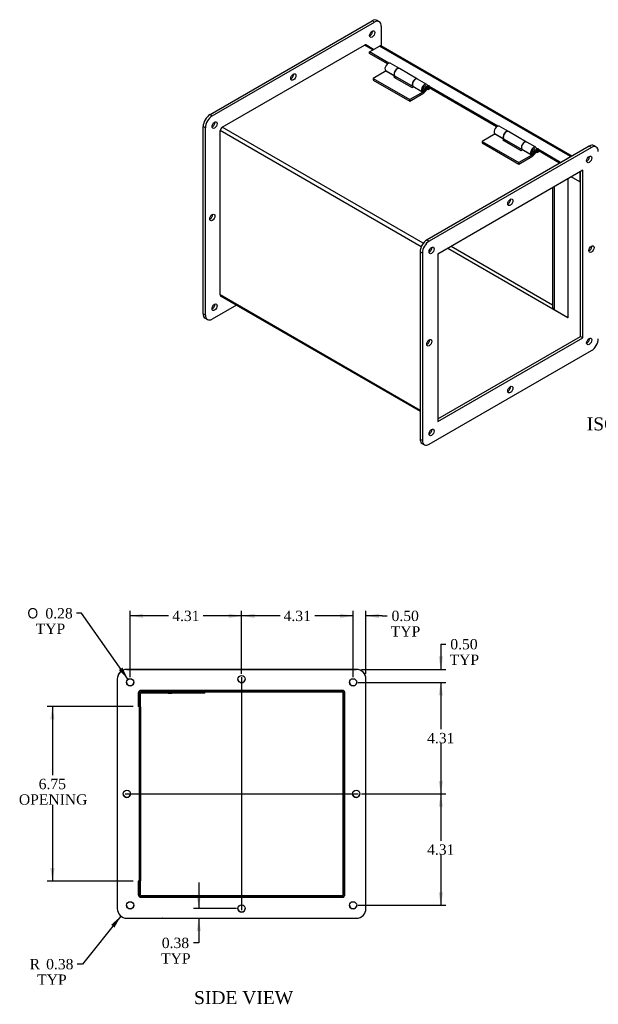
# Model space of a CAD drawing. Header units: inches. Extents: x 2.3 to 88.4, y 3 to 59.2.
# Tile 3 of 4: x 48.3 to 70.6, y 21.1 to 59.2. Entities that reach past the tile are written whole.
import ezdxf
from ezdxf.enums import TextEntityAlignment as Align
from ezdxf.lldxf.tags import DXFTag

# ---------------------------------------------------------------- set-up
doc = ezdxf.new("R2010")
doc.units = ezdxf.units.IN
doc.header["$MEASUREMENT"] = 0
for name, color, linetype in [('COM43353', 7, 'CONTINUOUS'), ('COM49256', 7, 'CONTINUOUS'), ('COM49257', 7, 'CONTINUOUS'), ('COM50040', 7, 'CONTINUOUS'), ('DEFAULT', 7, 'CONTINUOUS'), ('GSK11095', 7, 'CONTINUOUS'), ('HNG11000', 7, 'CONTINUOUS'), ('QLB30098', 7, 'CONTINUOUS'), ('SCS19419', 7, 'CONTINUOUS')]:
    doc.layers.add(name, color=color, linetype=linetype)
doc.styles.add('SEACAD_SOLID_EDGE_ANSI1_SY', font='txt')
doc.styles.add('SEACAD_TIMES_NEW_ROMAN', font='times.ttf')
tags = doc.linetypes.add('CENTER2', pattern=[1.125, 0.75, -0.125, 0.125, -0.125]).pattern_tags.tags
tags[10:11] = [DXFTag(74, 4), DXFTag(75, 0), DXFTag(340, '0'), DXFTag(46, 0.0), DXFTag(50, 0.0), DXFTag(44, 0.0), DXFTag(45, 0.0)]
tags[8:9] = [DXFTag(74, 4), DXFTag(75, 0), DXFTag(340, '0'), DXFTag(46, 0.0), DXFTag(50, 0.0), DXFTag(44, 0.0), DXFTag(45, 0.0)]
tags[6:7] = [DXFTag(74, 4), DXFTag(75, 0), DXFTag(340, '0'), DXFTag(46, 0.0), DXFTag(50, 0.0), DXFTag(44, 0.0), DXFTag(45, 0.0)]
tags[4:5] = [DXFTag(74, 4), DXFTag(75, 0), DXFTag(340, '0'), DXFTag(46, 0.0), DXFTag(50, 0.0), DXFTag(44, 0.0), DXFTag(45, 0.0)]
tags = doc.linetypes.add('HIDDEN2', pattern=[0.1875, 0.125, -0.0625]).pattern_tags.tags
tags[6:7] = [DXFTag(74, 4), DXFTag(75, 0), DXFTag(340, '0'), DXFTag(46, 0.0), DXFTag(50, 0.0), DXFTag(44, 0.0), DXFTag(45, 0.0)]
tags[4:5] = [DXFTag(74, 4), DXFTag(75, 0), DXFTag(340, '0'), DXFTag(46, 0.0), DXFTag(50, 0.0), DXFTag(44, 0.0), DXFTag(45, 0.0)]

# ---------------------------------------------------------------- blocks, each defined once
blk = doc.blocks.new('SEANNOT_GROUP1')
at = {"layer": 'DEFAULT', "color": 136, "linetype": 'CENTER2'}
blk.add_line((52.335, 29.247), (61.347, 29.247), dxfattribs=at)
blk = doc.blocks.new('SEANNOT_GROUP2')
at = {"layer": 'DEFAULT', "color": 136, "linetype": 'CENTER2'}
blk.add_line((56.841, 33.753), (56.841, 24.737), dxfattribs=at)
blk = doc.blocks.new('GDIMGGROUP6')
at = {"layer": 'DEFAULT', "linetype": 'Continuous'}
for points in [[(49.436, 32.12), (49.603, 32.12), (49.519, 32.62)], [(49.436, 26.37), (49.519, 25.87), (49.603, 26.37)]]:
    blk.add_hatch(color=136, dxfattribs=at).paths.add_polyline_path(points)
at = {"layer": 'DEFAULT', "color": 136, "linetype": 'Continuous'}
for p, q in [((52.639, 32.62), (49.319, 32.62)), ((49.519, 32.62), (49.519, 29.964)), ((49.519, 28.824), (49.519, 25.87)), ((52.639, 25.87), (49.319, 25.87))]:
    blk.add_line(p, q, dxfattribs=at)
at = {"layer": 'DEFAULT', "color": 136, "linetype": 'Continuous', "style": 'SEACAD_TIMES_NEW_ROMAN'}
for s, p in [('6.75', (48.988, 29.824)), ('OPENING', (48.221, 29.224))]:
    blk.add_text(s, height=0.4, dxfattribs=at).set_placement(p, align=Align.TOP_LEFT)
blk = doc.blocks.new('GDIMGGROUP13')
at = {"layer": 'DEFAULT', "linetype": 'Continuous'}
for points in [[(60.653, 36.21), (60.653, 36.043), (61.153, 36.127)], [(62.153, 36.21), (61.653, 36.127), (62.153, 36.043)]]:
    blk.add_hatch(color=136, dxfattribs=at).paths.add_polyline_path(points)
at = {"layer": 'DEFAULT', "color": 136, "linetype": 'Continuous'}
for p, q in [((61.153, 33.756), (61.153, 36.327)), ((61.653, 33.881), (61.653, 36.327)), ((61.153, 36.127), (60.153, 36.127)), ((62.273, 36.127), (61.653, 36.127)), ((62.273, 36.127), (62.473, 36.127))]:
    blk.add_line(p, q, dxfattribs=at)
at = {"layer": 'DEFAULT', "color": 136, "linetype": 'Continuous', "style": 'SEACAD_TIMES_NEW_ROMAN'}
for s, p in [('0.50', (62.642, 36.327)), ('TYP', (62.613, 35.727))]:
    blk.add_text(s, height=0.4, dxfattribs=at).set_placement(p, align=Align.TOP_LEFT)
blk = doc.blocks.new('GDIMGGROUP14')
at = {"layer": 'DEFAULT', "linetype": 'Continuous'}
for points in [[(57.341, 36.21), (56.841, 36.127), (57.341, 36.043)], [(60.653, 36.21), (60.653, 36.043), (61.153, 36.127)]]:
    blk.add_hatch(color=136, dxfattribs=at).paths.add_polyline_path(points)
at = {"layer": 'DEFAULT', "color": 136, "linetype": 'Continuous'}
for p, q in [((56.841, 33.881), (56.841, 36.327)), ((61.153, 33.756), (61.153, 36.327)), ((58.326, 36.127), (56.841, 36.127)), ((61.153, 36.127), (59.668, 36.127))]:
    blk.add_line(p, q, dxfattribs=at)
at = {"layer": 'DEFAULT', "color": 136, "linetype": 'Continuous', "style": 'SEACAD_TIMES_NEW_ROMAN'}
blk.add_text('4.31', height=0.4, dxfattribs=at).set_placement((58.466, 36.327), align=Align.TOP_LEFT)
blk = doc.blocks.new('GDIMGGROUP15')
at = {"layer": 'DEFAULT', "linetype": 'Continuous'}
for points in [[(53.028, 36.21), (52.528, 36.127), (53.028, 36.043)], [(56.341, 36.21), (56.341, 36.043), (56.841, 36.127)]]:
    blk.add_hatch(color=136, dxfattribs=at).paths.add_polyline_path(points)
at = {"layer": 'DEFAULT', "color": 136, "linetype": 'Continuous'}
for p, q in [((52.528, 33.756), (52.528, 36.327)), ((56.841, 33.881), (56.841, 36.327)), ((54.014, 36.127), (52.528, 36.127)), ((56.841, 36.127), (55.355, 36.127))]:
    blk.add_line(p, q, dxfattribs=at)
at = {"layer": 'DEFAULT', "color": 136, "linetype": 'Continuous', "style": 'SEACAD_TIMES_NEW_ROMAN'}
blk.add_text('4.31', height=0.4, dxfattribs=at).set_placement((54.154, 36.327), align=Align.TOP_LEFT)
blk = doc.blocks.new('GDIMGGROUP16')
at = {"layer": 'DEFAULT', "linetype": 'Continuous'}
for points in [[(64.631, 34.556), (64.464, 34.556), (64.548, 34.056)], [(64.631, 33.056), (64.548, 33.556), (64.464, 33.056)]]:
    blk.add_hatch(color=136, dxfattribs=at).paths.add_polyline_path(points)
at = {"layer": 'DEFAULT', "color": 136, "linetype": 'Continuous'}
for p, q in [((64.548, 35.032), (64.748, 35.032)), ((64.548, 35.032), (64.548, 34.056)), ((61.478, 34.056), (64.748, 34.056)), ((61.353, 33.556), (64.748, 33.556)), ((64.548, 33.556), (64.548, 32.556))]:
    blk.add_line(p, q, dxfattribs=at)
at = {"layer": 'DEFAULT', "color": 136, "linetype": 'Continuous', "style": 'SEACAD_TIMES_NEW_ROMAN'}
for s, p in [('0.50', (64.916, 35.232)), ('TYP', (64.888, 34.632))]:
    blk.add_text(s, height=0.4, dxfattribs=at).set_placement(p, align=Align.TOP_LEFT)
blk = doc.blocks.new('GDIMGGROUP17')
at = {"layer": 'DEFAULT', "linetype": 'Continuous'}
for points in [[(64.631, 33.056), (64.548, 33.556), (64.464, 33.056)], [(64.631, 29.744), (64.464, 29.744), (64.548, 29.244)]]:
    blk.add_hatch(color=136, dxfattribs=at).paths.add_polyline_path(points)
at = {"layer": 'DEFAULT', "color": 136, "linetype": 'Continuous'}
for p, q in [((61.353, 33.556), (64.748, 33.556)), ((64.548, 33.556), (64.548, 31.74)), ((64.548, 31.2), (64.548, 29.244)), ((61.478, 29.244), (64.748, 29.244))]:
    blk.add_line(p, q, dxfattribs=at)
at = {"layer": 'DEFAULT', "color": 136, "linetype": 'Continuous', "style": 'SEACAD_TIMES_NEW_ROMAN'}
blk.add_text('4.31', height=0.4, dxfattribs=at).set_placement((64.017, 31.6), align=Align.TOP_LEFT)
blk = doc.blocks.new('GDIMGGROUP18')
at = {"layer": 'DEFAULT', "linetype": 'Continuous'}
for points in [[(64.631, 28.744), (64.548, 29.244), (64.464, 28.744)], [(64.631, 25.431), (64.464, 25.431), (64.548, 24.931)]]:
    blk.add_hatch(color=136, dxfattribs=at).paths.add_polyline_path(points)
at = {"layer": 'DEFAULT', "color": 136, "linetype": 'Continuous'}
for p, q in [((61.478, 29.244), (64.748, 29.244)), ((64.548, 29.244), (64.548, 27.427)), ((64.548, 26.887), (64.548, 24.931)), ((61.353, 24.931), (64.748, 24.931))]:
    blk.add_line(p, q, dxfattribs=at)
at = {"layer": 'DEFAULT', "color": 136, "linetype": 'Continuous', "style": 'SEACAD_TIMES_NEW_ROMAN'}
blk.add_text('4.31', height=0.4, dxfattribs=at).set_placement((64.017, 27.287), align=Align.TOP_LEFT)
blk = doc.blocks.new('GDIMGGROUP19')
at = {"layer": 'DEFAULT', "linetype": 'Continuous'}
blk.add_hatch(color=136, dxfattribs=at).paths.add_polyline_path([(52.092, 34.032), (52.448, 33.671), (52.228, 34.128)])
at = {"layer": 'DEFAULT', "color": 136, "linetype": 'Continuous'}
for p, q in [((50.65, 36.228), (50.45, 36.228)), ((52.448, 33.671), (50.65, 36.228))]:
    blk.add_line(p, q, dxfattribs=at)
for s, style, p in [('O', 'SEACAD_SOLID_EDGE_ANSI1_SY', (48.552, 36.428)), ('0.28', 'SEACAD_TIMES_NEW_ROMAN', (49.248, 36.428)), ('TYP', 'SEACAD_TIMES_NEW_ROMAN', (48.872, 35.828))]:
    blk.add_text(s, height=0.4, dxfattribs=dict(at, style=style)).set_placement(p, align=Align.TOP_LEFT)
blk = doc.blocks.new('GDIMGGROUP20')
at = {"layer": 'DEFAULT', "linetype": 'Continuous'}
blk.add_hatch(color=136, dxfattribs=at).paths.add_polyline_path([(51.921, 24.072), (52.169, 24.514), (51.791, 24.176)])
at = {"layer": 'DEFAULT', "color": 136, "linetype": 'Continuous'}
for p, q in [((52.169, 24.514), (50.678, 22.655)), ((50.678, 22.655), (50.478, 22.655))]:
    blk.add_line(p, q, dxfattribs=at)
at = {"layer": 'DEFAULT', "color": 136, "linetype": 'Continuous', "style": 'SEACAD_TIMES_NEW_ROMAN'}
for s, p in [('R', (48.638, 22.855)), ('0.38', (49.276, 22.855)), ('TYP', (48.929, 22.255))]:
    blk.add_text(s, height=0.4, dxfattribs=at).set_placement(p, align=Align.TOP_LEFT)
blk = doc.blocks.new('GDIMGGROUP22')
at = {"layer": 'DEFAULT', "linetype": 'Continuous'}
for points in [[(55.099, 25.309), (55.182, 24.809), (55.266, 25.309)], [(55.099, 23.931), (55.266, 23.931), (55.182, 24.431)]]:
    blk.add_hatch(color=136, dxfattribs=at).paths.add_polyline_path(points)
at = {"layer": 'DEFAULT', "color": 136, "linetype": 'Continuous'}
for p, q in [((55.182, 25.809), (55.182, 24.809)), ((56.641, 24.809), (54.982, 24.809)), ((55.182, 24.431), (55.182, 23.477)), ((55.182, 23.477), (54.982, 23.477))]:
    blk.add_line(p, q, dxfattribs=at)
at = {"layer": 'DEFAULT', "color": 136, "linetype": 'Continuous', "style": 'SEACAD_TIMES_NEW_ROMAN'}
for s, p in [('0.38', (53.752, 23.677)), ('TYP', (53.724, 23.077))]:
    blk.add_text(s, height=0.4, dxfattribs=at).set_placement(p, align=Align.TOP_LEFT)

msp = doc.modelspace()

# ---------------------------------------------------------------- linework, layer by layer
at = {"layer": 'COM43353', "color": 7, "linetype": 'Continuous'}
for p, q in [((55.617, 55.519), (61.893, 59.142)), ((55.706, 55.468), (61.981, 59.091)), ((61.981, 59.091), (61.893, 59.142)), ((62.169, 59.11), (62.08, 59.161)), ((62.246, 58.938), (62.246, 58.162)), ((55.617, 55.519), (55.706, 55.468)), ((55.352, 47.813), (55.352, 55.06)), ((55.44, 55.009), (55.352, 55.06)), ((55.44, 47.762), (55.44, 55.009)), ((56.037, 54.971), (56.038, 54.971)), ((56.037, 54.969), (56.037, 54.971)), ((70.29, 54.297), (64.014, 50.673)), ((70.378, 54.245), (64.102, 50.622)), ((70.378, 54.245), (70.29, 54.297)), ((70.566, 54.264), (70.477, 54.315)), ((70.047, 53.366), (64.433, 50.125)), ((70.047, 46.884), (70.047, 53.366)), ((69.959, 46.935), (69.959, 53.315)), ((64.014, 50.673), (64.102, 50.622)), ((63.749, 50.214), (63.749, 42.968)), ((63.837, 50.163), (63.749, 50.214)), ((63.837, 50.163), (63.837, 42.917)), ((64.433, 50.125), (64.433, 43.643)), ((56.037, 48.488), (56.037, 48.493)), ((56.04, 48.491), (56.037, 48.488)), ((56.636, 48.146), (55.706, 47.609)), ((55.352, 47.813), (55.44, 47.762)), ((55.43, 47.641), (55.518, 47.59)), ((64.433, 43.745), (69.959, 46.935)), ((64.433, 43.643), (70.047, 46.884)), ((69.959, 46.935), (70.047, 46.884)), ((64.102, 42.764), (70.378, 46.387)), ((63.749, 42.968), (63.837, 42.917)), ((63.827, 42.796), (63.915, 42.745)), ((52.403, 34.059), (61.278, 34.059)), ((61.278, 34.056), (52.403, 34.056)), ((52.028, 33.681), (52.028, 24.806)), ((61.653, 24.806), (61.653, 33.681)), ((52.871, 33.213), (52.871, 25.274)), ((60.81, 33.213), (52.871, 33.213)), ((60.81, 25.274), (60.81, 33.213)), ((52.871, 25.274), (60.81, 25.274)), ((60.81, 25.277), (60.808, 25.277)), ((52.403, 24.431), (61.278, 24.431))]:
    msp.add_line(p, q, dxfattribs=at)
for centre in [(52.528, 33.556), (56.841, 33.681), (61.153, 33.556), (52.403, 29.244), (61.278, 29.244), (52.528, 24.931), (56.841, 24.806), (61.153, 24.931)]:
    msp.add_circle(centre, 0.141, dxfattribs=at)
for centre, radius, start, end in [((52.403, 33.684), 0.375, 90, 180), ((52.403, 33.681), 0.375, 90, 180), ((61.278, 33.684), 0.375, 0, 90), ((61.278, 33.681), 0.375, 0, 90), ((52.528, 33.559), 0.141, 180.6117, 0), ((56.841, 33.684), 0.141, 180.6117, 0), ((61.153, 33.559), 0.141, 180.6117, 0), ((52.403, 29.247), 0.141, 180.6117, 0), ((61.278, 29.247), 0.141, 180.6117, 0), ((52.403, 24.806), 0.375, 180, 270), ((52.528, 24.934), 0.141, 180.6117, 0), ((56.841, 24.809), 0.141, 180.6117, 0), ((61.153, 24.934), 0.141, 180.6117, 0), ((61.278, 24.806), 0.375, 270, 0)]:
    msp.add_arc(centre, radius, start, end, dxfattribs=at)
for centre, major_axis, start_param, end_param in [((61.893, 58.836), (-0.188, -0.325), 3.141593, 3.926991), ((61.981, 58.785), (-0.188, -0.325), 2.356194, 3.926991), ((61.804, 58.683), (-0.07, -0.122), 0.680393, 2.4612), ((58.755, 57.024), (-0.07, -0.122), 0.680393, 2.4612), ((55.617, 55.213), (-0.188, -0.325), 3.926991, 5.497787), ((55.706, 55.162), (0.188, 0.325), 0.785398, 2.356194), ((55.706, 55.162), (-0.07, -0.122), 0.680393, 2.4612), ((70.29, 53.99), (-0.187, -0.325), 3.141593, 3.926991), ((70.378, 53.939), (-0.188, -0.325), 2.356194, 3.926991), ((70.201, 53.837), (-0.07, -0.122), 0.680393, 2.4612), ((67.152, 52.179), (-0.07, -0.122), 0.680393, 2.4612), ((55.617, 51.589), (-0.07, -0.122), 0.680393, 2.4612), ((64.014, 50.367), (-0.188, -0.325), 3.926991, 5.497787), ((64.102, 50.316), (0.188, 0.325), 0.785398, 2.356194), ((64.102, 50.316), (-0.07, -0.122), 0.680393, 2.4612), ((70.29, 50.367), (-0.07, -0.122), 0.680393, 2.4612), ((55.706, 48.119), (-0.07, -0.122), 0.680393, 2.4612), ((55.617, 47.966), (0.188, 0.325), 2.356194, 3.141593), ((55.706, 47.915), (0.187, 0.325), 2.356194, 3.926991), ((70.201, 46.795), (-0.07, -0.122), 0.680393, 2.4612), ((64.014, 46.744), (-0.07, -0.122), 0.680393, 2.4612), ((70.378, 46.693), (-0.188, -0.325), 0.785398, 2.356194), ((67.152, 44.932), (-0.07, -0.122), 0.680393, 2.4612), ((64.102, 43.274), (-0.07, -0.122), 0.680393, 2.4612), ((64.014, 43.121), (0.187, 0.325), 2.356194, 3.141593), ((64.102, 43.07), (0.188, 0.325), 2.356194, 3.926991)]:
    msp.add_ellipse(centre, major_axis=major_axis, ratio=0.57735, start_param=start_param, end_param=end_param, dxfattribs=at)
for centre in [(61.893, 58.632), (58.843, 56.973), (55.794, 55.111), (70.29, 53.786), (67.24, 52.128), (55.706, 51.538), (64.191, 50.265), (70.378, 50.316), (55.794, 48.068), (70.29, 46.744), (64.102, 46.693), (67.24, 44.881), (64.191, 43.223)]:
    msp.add_ellipse(centre, major_axis=(-0.07, -0.122), ratio=0.57735, dxfattribs=at)
at = {"layer": 'COM49256', "color": 7, "linetype": 'Continuous'}
for p, q in [((56.092, 55.029), (61.597, 58.207)), ((61.917, 58.022), (61.597, 58.207)), ((61.949, 58.04), (61.651, 58.212)), ((56.016, 48.541), (56.016, 54.897)), ((63.792, 50.407), (56.016, 54.897)), ((63.869, 50.539), (56.092, 55.029)), ((69.93, 52.914), (69.597, 53.106)), ((69.93, 53.299), (69.93, 52.914)), ((69.93, 52.914), (69.959, 52.931)), ((64.2, 50.348), (64.17, 50.365)), ((64.123, 50.216), (64.094, 50.233)), ((63.749, 44.076), (56.016, 48.541)), ((56.038, 48.492), (63.749, 44.04)), ((52.911, 33.137), (52.911, 32.62)), ((60.731, 33.173), (52.947, 33.173)), ((60.767, 25.353), (60.767, 33.137)), ((52.911, 32.62), (52.871, 32.62)), ((52.911, 25.87), (52.871, 25.87)), ((52.911, 25.87), (52.911, 25.353)), ((52.947, 25.317), (60.731, 25.317))]:
    msp.add_line(p, q, dxfattribs=at)
at = {"layer": 'COM49256', "color": 7, "linetype": 'HIDDEN2'}
for p, q in [((52.839, 33.137), (52.839, 32.62)), ((60.731, 33.245), (52.947, 33.245)), ((60.839, 25.353), (60.839, 33.137)), ((52.871, 32.62), (52.839, 32.62)), ((52.839, 25.87), (52.839, 25.353)), ((52.871, 25.87), (52.839, 25.87)), ((52.947, 25.245), (60.731, 25.245))]:
    msp.add_line(p, q, dxfattribs=at)
for centre, start, end in [((52.947, 33.137), 90, 180), ((60.731, 33.137), 44.7249, 90), ((60.731, 33.137), 0, 42.9893), ((52.947, 25.353), 180, 225.2751), ((52.947, 25.353), 227.0107, 270), ((60.731, 25.353), 270, 312.9893), ((60.731, 25.353), 317.0107, 0)]:
    msp.add_arc(centre, 0.108, start, end, dxfattribs=at)
at = {"layer": 'COM49256', "color": 7, "linetype": 'Continuous'}
for centre, radius, start, end in [((52.947, 33.137), 0.036, 90, 180), ((60.731, 33.137), 0.036, 0, 90), ((60.731, 33.137), 0.108, 42.9893, 44.7249), ((52.947, 25.353), 0.108, 225.2751, 227.0107), ((52.947, 25.353), 0.036, 180, 270), ((60.731, 25.353), 0.036, 270, 0), ((60.731, 25.353), 0.108, 312.9893, 317.0107)]:
    msp.add_arc(centre, radius, start, end, dxfattribs=at)
for centre, major_axis, start_param, end_param in [((61.597, 58.119), (-0.054, -0.0935), 3.141593, 3.926991), ((56.092, 54.941), (-0.054, -0.0935), 3.926991, 5.497787), ((56.092, 48.585), (0.054, 0.0935), 2.356194, 3.141593)]:
    msp.add_ellipse(centre, major_axis=major_axis, ratio=0.57735, start_param=start_param, end_param=end_param, dxfattribs=at)
at = {"layer": 'COM49257', "color": 7, "linetype": 'Continuous'}
for p, q in [((61.784, 57.945), (62.171, 58.168)), ((61.784, 57.886), (61.784, 57.945)), ((62.537, 57.51), (61.784, 57.945)), ((69.573, 53.895), (62.171, 58.168)), ((69.615, 53.907), (62.225, 58.174)), ((62.484, 57.482), (61.784, 57.886)), ((64.061, 56.63), (64.035, 56.645)), ((64.061, 56.571), (64.037, 56.585)), ((64.061, 56.63), (64.061, 56.571)), ((64.103, 56.547), (64.103, 56.606)), ((66.757, 55.073), (64.103, 56.606)), ((66.704, 55.045), (64.103, 56.547)), ((68.281, 54.194), (68.255, 54.208)), ((68.281, 54.135), (68.257, 54.148)), ((68.281, 54.194), (68.281, 54.135)), ((69.186, 53.671), (68.323, 54.169)), ((68.323, 54.11), (68.323, 54.169)), ((69.145, 53.636), (68.323, 54.11)), ((69.186, 53.671), (69.573, 53.895)), ((69.186, 53.659), (69.186, 53.671))]:
    msp.add_line(p, q, dxfattribs=at)
for centre, major_axis, start_param, end_param in [((62.171, 58.08), (-0.054, -0.0935), 3.141593, 3.926991), ((64.082, 56.618), (-0.03, 0), 2.356194, 5.497787), ((64.082, 56.559), (-0.03, 0), 3.926991, 5.497787), ((68.302, 54.181), (-0.03, 0), 2.356194, 5.497787), ((68.302, 54.123), (-0.03, 0), 3.926991, 5.497787), ((69.573, 53.807), (-0.054, -0.0935), 3.401503, 3.926991)]:
    msp.add_ellipse(centre, major_axis=major_axis, ratio=0.57735, start_param=start_param, end_param=end_param, dxfattribs=at)
at = {"layer": 'COM50040', "color": 7, "linetype": 'Continuous'}
for p, q in [((68.87, 52.686), (68.87, 48.041)), ((68.87, 48.041), (68.936, 48.002)), ((52.871, 32.589), (52.911, 32.589)), ((52.911, 32.589), (52.911, 25.901)), ((52.871, 25.901), (52.911, 25.901))]:
    msp.add_line(p, q, dxfattribs=at)
at = {"layer": 'GSK11095', "color": 7, "linetype": 'Continuous'}
for p, q in [((69.466, 53.031), (69.466, 47.667)), ((68.936, 52.725), (68.936, 47.973)), ((64.82, 50.348), (69.466, 47.666)), ((64.953, 50.425), (68.87, 48.163)), ((68.936, 47.973), (69.466, 47.667)), ((68.936, 47.973), (68.936, 47.973)), ((69.466, 47.667), (69.492, 47.681)), ((69.466, 47.667), (69.466, 47.667)), ((52.927, 32.611), (52.927, 33.167)), ((52.871, 32.611), (52.927, 32.611)), ((52.871, 32.611), (52.927, 32.611)), ((52.927, 32.611), (52.927, 32.611)), ((52.927, 32.611), (52.927, 25.881)), ((52.871, 25.881), (52.927, 25.881)), ((52.927, 25.88), (52.871, 25.88)), ((52.927, 25.881), (52.927, 25.881)), ((52.927, 25.324), (52.927, 25.88))]:
    msp.add_line(p, q, dxfattribs=at)
at = {"layer": 'HNG11000', "color": 7, "linetype": 'Continuous'}
for p, q in [((62.433, 57.207), (61.931, 56.917)), ((62.405, 57.227), (62.758, 57.023)), ((62.433, 57.207), (62.77, 57.013)), ((62.944, 57.301), (62.59, 57.505)), ((63.647, 56.894), (62.947, 57.299)), ((61.931, 56.917), (61.931, 56.856)), ((61.931, 56.917), (63.346, 56.101)), ((61.931, 56.856), (63.346, 56.04)), ((62.786, 57.002), (62.734, 56.972)), ((62.734, 56.972), (63.441, 56.564)), ((62.758, 57.023), (62.759, 57.024)), ((62.779, 57.006), (63.479, 56.602)), ((64.004, 56.688), (63.651, 56.892)), ((63.847, 56.391), (63.346, 56.101)), ((63.441, 56.564), (63.494, 56.595)), ((63.465, 56.615), (63.819, 56.41)), ((63.494, 56.595), (63.847, 56.391)), ((63.819, 56.41), (63.864, 56.469)), ((64.053, 56.481), (64.011, 56.505)), ((64.053, 56.542), (64.031, 56.555)), ((64.103, 56.571), (64.053, 56.542)), ((64.053, 56.542), (64.053, 56.481)), ((64.135, 56.528), (64.053, 56.481)), ((63.346, 56.04), (63.847, 56.329)), ((63.346, 56.101), (63.346, 56.04)), ((67.164, 54.864), (66.81, 55.068)), ((67.867, 54.458), (67.167, 54.862)), ((66.653, 54.771), (66.152, 54.481)), ((66.152, 54.481), (66.152, 54.42)), ((66.152, 54.481), (67.566, 53.664)), ((66.625, 54.791), (66.978, 54.586)), ((66.653, 54.771), (66.99, 54.576)), ((67.006, 54.566), (66.954, 54.536)), ((66.954, 54.536), (67.661, 54.128)), ((66.978, 54.586), (66.979, 54.588)), ((66.999, 54.57), (67.699, 54.166)), ((66.152, 54.42), (67.566, 53.603)), ((67.661, 54.128), (67.714, 54.158)), ((67.685, 54.178), (68.039, 53.974)), ((67.714, 54.158), (68.067, 53.954)), ((68.224, 54.252), (67.871, 54.456)), ((68.273, 54.106), (68.251, 54.119)), ((68.323, 54.135), (68.273, 54.106)), ((68.273, 54.106), (68.273, 54.045)), ((68.355, 54.092), (68.273, 54.045)), ((68.067, 53.954), (67.566, 53.664)), ((67.566, 53.603), (68.067, 53.893)), ((68.039, 53.974), (68.084, 54.033)), ((68.273, 54.045), (68.231, 54.069)), ((67.566, 53.664), (67.566, 53.603))]:
    msp.add_line(p, q, dxfattribs=at)
for centre, major_axis, start_param, end_param in [((62.506, 57.359), (-0.084, -0.146), 3.141593, 6.059014), ((62.859, 57.155), (-0.084, -0.146), 3.120642, 6.059014), ((62.863, 57.152), (0.084, 0.146), 0, 3.141593), ((62.787, 57.202), (-0.16, -0.276), 0.785398, 0.995157), ((63.567, 56.746), (-0.084, -0.146), 3.141593, 6.059014), ((63.563, 56.748), (0.084, 0.146), -0.020953, 3.327333), ((63.92, 56.542), (-0.084, -0.146), 1.550479, 6.059014), ((63.92, 56.542), (-0.0469, -0.0812), 1.551176, 6.059014), ((63.847, 56.59), (-0.122, -0.212), 0.785398, 1.54262), ((63.847, 56.59), (-0.16, -0.276), 0.785398, 1.544273), ((66.726, 54.922), (-0.084, -0.146), 3.141593, 6.059014), ((67.079, 54.718), (-0.084, -0.146), 3.120635, 6.059014), ((67.083, 54.716), (0.084, 0.146), 0, 3.141593), ((67.007, 54.766), (-0.16, -0.276), 0.785398, 0.995157), ((67.787, 54.31), (-0.084, -0.146), 3.141593, 6.059014), ((67.783, 54.312), (0.084, 0.146), -0.020965, 3.327333), ((68.14, 54.106), (-0.084, -0.146), 1.550479, 6.059014), ((68.14, 54.106), (-0.0469, -0.0812), 1.551176, 6.059014), ((68.067, 54.154), (-0.122, -0.212), 0.785398, 1.54262), ((68.067, 54.154), (-0.16, -0.276), 0.785398, 1.544273)]:
    msp.add_ellipse(centre, major_axis=major_axis, ratio=0.57735, start_param=start_param, end_param=end_param, dxfattribs=at)
for centre in [(63.938, 56.532), (68.158, 54.096)]:
    msp.add_ellipse(centre, major_axis=(-0.02, -0.0346), ratio=0.57735, dxfattribs=at)
for points, knots in [([(63.864, 56.471), (63.869, 56.468), (63.884, 56.465), (63.906, 56.466), (63.928, 56.476), (63.949, 56.492), (63.967, 56.516), (63.979, 56.544), (63.98, 56.56), (63.981, 56.569)], [0.0420976, 0.0420976, 0.0420976, 0.0420976, 0.1508917, 0.2751472, 0.404559, 0.5468586, 0.706206, 0.8755012, 1, 1, 1, 1]), ([(63.981, 56.569), (63.98, 56.577), (63.979, 56.591), (63.969, 56.612), (63.956, 56.627), (63.948, 56.63), (63.947, 56.63)], [0, 0, 0, 0, 0.291563, 0.633515, 0.960351, 1, 1, 1, 1]), ([(68.084, 54.034), (68.089, 54.031), (68.104, 54.029), (68.126, 54.03), (68.149, 54.039), (68.169, 54.056), (68.187, 54.08), (68.199, 54.107), (68.2, 54.124), (68.201, 54.132)], [0.0420976, 0.0420976, 0.0420976, 0.0420976, 0.1508917, 0.2751472, 0.404559, 0.5468586, 0.706206, 0.8755012, 1, 1, 1, 1]), ([(68.201, 54.132), (68.2, 54.14), (68.199, 54.155), (68.189, 54.176), (68.176, 54.19), (68.168, 54.193), (68.167, 54.194)], [0, 0, 0, 0, 0.291563, 0.633515, 0.960351, 1, 1, 1, 1])]:
    msp.add_open_spline(points, degree=3, knots=knots, dxfattribs=at)
at = {"layer": 'QLB30098', "color": 7, "linetype": 'Continuous'}
for p, q in [((53.286, 33.143), (52.927, 33.143)), ((55.036, 33.143), (53.286, 33.143)), ((53.892, 33.143), (53.892, 33.132)), ((53.895, 33.143), (53.895, 33.132)), ((54, 33.133), (54, 33.143)), ((54.001, 33.133), (54.001, 33.143)), ((54.128, 33.132), (54.128, 33.143)), ((54.142, 33.133), (54.142, 33.143)), ((55.411, 33.143), (55.036, 33.143)), ((55.411, 33.143), (55.411, 33.173)), ((54, 33.133), (53.895, 33.133)), ((54, 33.133), (54.001, 33.133)), ((54.001, 33.133), (54.128, 33.133)), ((54.124, 33.133), (54.142, 33.133))]:
    msp.add_line(p, q, dxfattribs=at)
at = {"layer": 'SCS19419', "color": 7, "linetype": 'Continuous'}
msp.add_line((53.792, 24.427), (53.791, 24.428), dxfattribs=at)
msp.add_arc((53.786, 24.547), 0.12, 272.9757, 285.8896, dxfattribs=at)
msp.add_open_spline([(53.78, 24.429), (53.775, 24.43), (53.771, 24.43), (53.766, 24.431)], degree=3, dxfattribs=at)
msp.add_open_spline([(53.78, 24.429), (53.782, 24.429), (53.785, 24.429), (53.79, 24.429), (53.791, 24.428), (53.791, 24.428)], degree=3, knots=[0, 0, 0, 0, 0.5, 0.5, 1, 1, 1, 1], dxfattribs=at)

# ---------------------------------------------------------------- block references
at = {"layer": 'DEFAULT'}
for name in ['GDIMGGROUP19', 'GDIMGGROUP15', 'GDIMGGROUP14', 'GDIMGGROUP13', 'GDIMGGROUP16', 'SEANNOT_GROUP2', 'GDIMGGROUP17', 'GDIMGGROUP6', 'SEANNOT_GROUP1', 'GDIMGGROUP18', 'GDIMGGROUP22', 'GDIMGGROUP20']:
    msp.add_blockref(name, (0, 0), dxfattribs=at)

# ---------------------------------------------------------------- texts
at = {"layer": 'DEFAULT', "color": 136, "linetype": 'Continuous', "style": 'SEACAD_TIMES_NEW_ROMAN'}
for s, p in [('ISOMETRIC VIEWS', (70.194, 43.803)), ('SIDE VIEW', (54.998, 21.61))]:
    msp.add_text(s, height=0.5, dxfattribs=at).set_placement(p, align=Align.TOP_LEFT)

doc.saveas('drawing.dxf')
